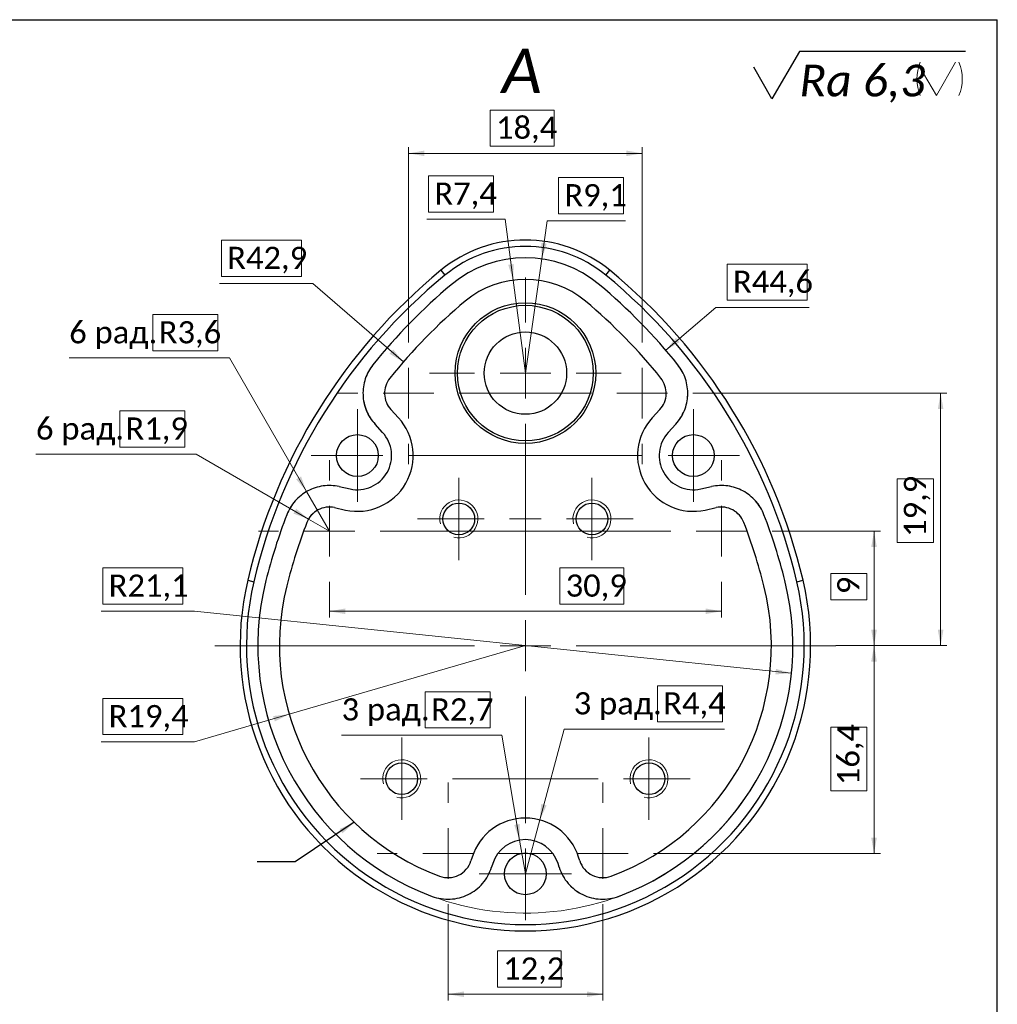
# Model space of a CAD drawing. Header units: millimetres. Extents: x 4 to 210, y 0 to 146.
# Tile 4 of 4: x 130 to 208, y 68 to 146. Entities that reach past the tile are written whole.
import ezdxf

# ---------------------------------------------------------------- set-up
doc = ezdxf.new("R2010")
doc.units = ezdxf.units.MM
doc.header["$LTSCALE"] = 0.5
doc.linetypes.add('SLD-Осевая', pattern=[19.05, 15.24, -1.27, 1.27, -1.27])
doc.linetypes.add('SLD-Сплошная', pattern=[0])
doc.styles.add('SLDTEXTSTYLE0', font='CALIBRII.TTF')
doc.styles.add('SLDTEXTSTYLE1', font='CALIBRII.TTF', dxfattribs={"bigfont": 'bigfont'})
doc.styles.add('SLDTEXTSTYLE4', font='CALIBRI.TTF')
doc.styles.add('SLDTEXTSTYLE5', font='CALIBRI.TTF', dxfattribs={"bigfont": 'bigfont'})
doc.styles.get("Standard").update_dxf_attribs({"font": 'CALIBRII.TTF'})
doc.dimstyles.new('SLDDIMSTYLE16', dxfattribs={"dimtxt": 1.75, "dimasz": 1.25, "dimexe": 0, "dimexo": 0.0625, "dimgap": -0.4375, "dimtad": 0, "dimtih": 1, "dimtoh": 1, "dimdec": 1, "dimrnd": 1e-09, "dimzin": 12, "dimdsep": 46, "dimtxsty": 'SLDTEXTSTYLE0', "dimsah": 1, "dimcen": 0, "dimadec": 0, "dimazin": 3, "dimtfac": 1, "dimtdec": 1, "dimtofl": 0, "dimtmove": 0, "dimatfit": 3, "dimfxl": 1, "dimfrac": 2, "dimtolj": 1, "dimarcsym": 0})
doc.dimstyles.new('SLDDIMSTYLE17', dxfattribs={"dimtxt": 1.75, "dimasz": 1.25, "dimexe": 0, "dimexo": 0.0625, "dimgap": -0.4375, "dimtad": 2, "dimdec": 1, "dimrnd": 1e-09, "dimzin": 12, "dimdsep": 46, "dimtxsty": 'SLDTEXTSTYLE0', "dimsah": 1, "dimcen": 0.09, "dimadec": 0, "dimazin": 3, "dimtfac": 1, "dimtofl": 0, "dimtmove": 0, "dimatfit": 3, "dimfxl": 1, "dimfrac": 2, "dimtolj": 1, "dimarcsym": 0})
doc.dimstyles.new('SLDDIMSTYLE18', dxfattribs={"dimtxt": 1.75, "dimasz": 1.25, "dimexe": 0, "dimexo": 0.0625, "dimgap": -0.4375, "dimtad": 0, "dimtih": 1, "dimtoh": 1, "dimdec": 1, "dimrnd": 1e-09, "dimzin": 12, "dimdsep": 46, "dimtxsty": 'SLDTEXTSTYLE0', "dimsah": 1, "dimcen": 0, "dimadec": 0, "dimazin": 3, "dimtfac": 1, "dimtdec": 3, "dimtofl": 0, "dimtmove": 1, "dimatfit": 3, "dimfxl": 1, "dimfrac": 2, "dimtolj": 1, "dimarcsym": 0})
doc.dimstyles.new('SLDDIMSTYLE19', dxfattribs={"dimtxt": 1.75, "dimasz": 1.25, "dimexe": 0, "dimexo": 0.0625, "dimgap": -0.4375, "dimtad": 0, "dimtih": 1, "dimtoh": 1, "dimdec": 1, "dimrnd": 1e-09, "dimzin": 12, "dimdsep": 46, "dimtxsty": 'SLDTEXTSTYLE0', "dimsah": 1, "dimcen": 0, "dimadec": 0, "dimazin": 3, "dimtfac": 1, "dimtdec": 3, "dimtofl": 0, "dimtmove": 0, "dimatfit": 3, "dimfxl": 1, "dimfrac": 2, "dimtolj": 1, "dimarcsym": 0})
doc.dimstyles.new('SLDDIMSTYLE20', dxfattribs={"dimtxt": 1.75, "dimasz": 1.25, "dimexe": 0, "dimexo": 0.0625, "dimgap": -0.4375, "dimtad": 0, "dimtih": 1, "dimtoh": 1, "dimdec": 3, "dimrnd": 1e-09, "dimzin": 12, "dimdsep": 46, "dimtxsty": 'SLDTEXTSTYLE0', "dimsah": 1, "dimcen": 0, "dimadec": 0, "dimazin": 3, "dimtfac": 1, "dimtdec": 1, "dimtofl": 0, "dimtmove": 0, "dimatfit": 3, "dimfxl": 1, "dimfrac": 2, "dimtolj": 1, "dimarcsym": 0})
doc.dimstyles.new('SLDDIMSTYLE21', dxfattribs={"dimtxt": 1.75, "dimasz": 1.25, "dimexe": 0, "dimexo": 0.0625, "dimgap": -0.4375, "dimtad": 0, "dimtih": 1, "dimtoh": 1, "dimdec": 1, "dimrnd": 1e-09, "dimzin": 12, "dimdsep": 46, "dimtxsty": 'SLDTEXTSTYLE0', "dimsah": 1, "dimcen": 0, "dimadec": 0, "dimazin": 3, "dimtfac": 1, "dimtdec": 3, "dimtofl": 0, "dimtmove": 0, "dimatfit": 3, "dimfxl": 1, "dimfrac": 2, "dimtolj": 1, "dimarcsym": 0})
doc.dimstyles.new('SLDDIMSTYLE5', dxfattribs={"dimtxt": 0.18, "dimasz": 1.25, "dimexe": 0, "dimexo": 0.0625, "dimgap": 0, "dimtad": 0, "dimtih": 1, "dimtoh": 1, "dimdec": 0, "dimrnd": 1e-09, "dimzin": 0, "dimdsep": 46, "dimtxsty": 'STANDARD', "dimsah": 1, "dimcen": 0.09, "dimadec": 0, "dimazin": 0, "dimtfac": 1.25, "dimtdec": 0, "dimtofl": 0, "dimtmove": 0, "dimatfit": 3, "dimfxl": 1, "dimfrac": 2, "dimtolj": 1, "dimtzin": 0, "dimarcsym": 0})

# ---------------------------------------------------------------- blocks, each defined once
blk = doc.blocks.new('SW_NOTE_0')
at = {"color": 0, "linetype": 'SLD-Сплошная', "lineweight": 25}
for p, q in [((0, 4.383), (-2.165, 0.633)), ((13.109, 4.383), (0, 4.383)), ((-2.165, 0.633), (-3.608, 3.133))]:
    blk.add_line(p, q, dxfattribs=at)
at = {"color": 0, "linetype": 'SLD-Сплошная', "lineweight": 18}
for q in [(12.321, 3.521), (9.795, 2.646)]:
    blk.add_line((10.805, 0.896), q, dxfattribs=at)
for centre, start, end in [((12.683, 2.208), 157.38014, 202.61986), ((9.434, 2.208), 337.38014, 22.61986)]:
    blk.add_arc(centre, 3.413, start, end, dxfattribs=at)
at = {"color": 0, "linetype": 'SLD-Сплошная', "lineweight": 18, "insert": (0, 3.333), "char_height": 2.5, "attachment_point": 1, "style": 'SLDTEXTSTYLE0'}
blk.add_mtext('Ra 6,3', dxfattribs=at)
blk = doc.blocks.new('_D_30')
at = {"color": 7, "linetype": 'SLD-Сплошная', "lineweight": 0}
for p, q in [((140.902, 119.882), (140.902, 122.731)), ((140.902, 122.731), (146.027, 122.731)), ((146.027, 122.731), (146.027, 119.882)), ((146.027, 119.882), (140.902, 119.882)), ((146.929, 119.313), (134.296, 119.313)), ((153.016, 108.77), (146.929, 119.313)), ((154.816, 105.653), (153.016, 108.77))]:
    blk.add_line(p, q, dxfattribs=at)
at = {"color": 7, "linetype": 'SLD-Сплошная', "lineweight": 18}
blk.add_solid([(153.016, 108.77), (152.582, 109.963), (152.2, 109.742)], dxfattribs=at)
at = {"color": 7, "linetype": 'SLD-Сплошная', "lineweight": 18, "char_height": 1.75, "attachment_point": 1}
for s, insert, style in [('6 рад. ', (134.296, 122.216), 'SLDTEXTSTYLE5'), ('R3,6', (141.356, 122.216), 'SLDTEXTSTYLE4')]:
    blk.add_mtext(s, dxfattribs=dict(at, insert=insert, style=style))
blk = doc.blocks.new('_D_31')
at = {"color": 7, "linetype": 'SLD-Сплошная', "lineweight": 0}
for p, q in [((138.28, 112.289), (138.28, 115.137)), ((138.28, 115.137), (143.404, 115.137)), ((143.404, 115.137), (143.404, 112.289)), ((143.404, 112.289), (138.28, 112.289)), ((144.306, 111.719), (131.673, 111.719)), ((153.171, 106.603), (144.306, 111.719)), ((154.816, 105.653), (153.171, 106.603))]:
    blk.add_line(p, q, dxfattribs=at)
at = {"color": 7, "linetype": 'SLD-Сплошная', "lineweight": 18}
blk.add_solid([(153.171, 106.603), (152.199, 107.418), (151.978, 107.036)], dxfattribs=at)
at = {"color": 7, "linetype": 'SLD-Сплошная', "lineweight": 18, "char_height": 1.75, "attachment_point": 1}
for s, insert, style in [('6 рад. ', (131.673, 114.622), 'SLDTEXTSTYLE5'), ('R1,9', (138.733, 114.622), 'SLDTEXTSTYLE4')]:
    blk.add_mtext(s, dxfattribs=dict(at, insert=insert, style=style))
blk = doc.blocks.new('_D_32')
at = {"color": 7, "linetype": 'SLD-Сплошная', "lineweight": 0}
for p, q in [((194.776, 96.618), (198.276, 96.618)), ((197.776, 96.618), (197.776, 80.216)), ((194.358, 85.157), (194.358, 90.199)), ((194.358, 90.199), (197.207, 90.199)), ((197.207, 90.199), (197.207, 85.157)), ((197.207, 85.157), (194.358, 85.157)), ((181.977, 80.216), (198.276, 80.216))]:
    blk.add_line(p, q, dxfattribs=at)
at = {"color": 7, "linetype": 'SLD-Сплошная', "lineweight": 18}
for points in [[(197.776, 96.618), (197.556, 95.368), (197.997, 95.368)], [(197.776, 80.216), (197.997, 81.466), (197.556, 81.466)]]:
    blk.add_solid(points, dxfattribs=at)
at = {"color": 7, "linetype": 'SLD-Сплошная', "lineweight": 18, "insert": (194.873, 85.611), "char_height": 1.75, "attachment_point": 1, "rotation": 90, "style": 'SLDTEXTSTYLE4'}
blk.add_mtext('16,4', dxfattribs=at)
blk = doc.blocks.new('_D_33')
at = {"color": 7, "linetype": 'SLD-Сплошная', "lineweight": 0}
for p, q in [((191.336, 105.653), (198.276, 105.653)), ((197.776, 96.618), (197.776, 105.653)), ((194.358, 100.224), (194.358, 102.315)), ((194.358, 102.315), (197.207, 102.315)), ((197.207, 102.315), (197.207, 100.224)), ((197.207, 100.224), (194.358, 100.224)), ((194.776, 96.618), (198.276, 96.618))]:
    blk.add_line(p, q, dxfattribs=at)
at = {"color": 7, "linetype": 'SLD-Сплошная', "lineweight": 18}
for points in [[(197.776, 105.653), (197.556, 104.403), (197.997, 104.403)], [(197.776, 96.618), (197.997, 97.868), (197.556, 97.868)]]:
    blk.add_solid(points, dxfattribs=at)
at = {"color": 7, "linetype": 'SLD-Сплошная', "lineweight": 18, "insert": (194.873, 100.678), "char_height": 1.75, "attachment_point": 1, "rotation": 90, "style": 'SLDTEXTSTYLE4'}
blk.add_mtext('9', dxfattribs=at)
blk = doc.blocks.new('_D_34')
at = {"color": 7, "linetype": 'SLD-Сплошная', "lineweight": 0}
for p, q in [((185.085, 116.529), (203.53, 116.529)), ((203.03, 96.618), (203.03, 116.529)), ((199.612, 104.744), (199.612, 109.787)), ((199.612, 109.787), (202.461, 109.787)), ((202.461, 109.787), (202.461, 104.744)), ((202.461, 104.744), (199.612, 104.744)), ((194.776, 96.618), (203.53, 96.618))]:
    blk.add_line(p, q, dxfattribs=at)
at = {"color": 7, "linetype": 'SLD-Сплошная', "lineweight": 18}
for points in [[(203.03, 116.529), (202.81, 115.279), (203.251, 115.279)], [(203.03, 96.618), (203.251, 97.868), (202.81, 97.868)]]:
    blk.add_solid(points, dxfattribs=at)
at = {"color": 7, "linetype": 'SLD-Сплошная', "lineweight": 18, "insert": (200.127, 105.198), "char_height": 1.75, "attachment_point": 1, "rotation": 90, "style": 'SLDTEXTSTYLE4'}
blk.add_mtext('19,9', dxfattribs=at)
blk = doc.blocks.new('_D_35')
at = {"color": 7, "linetype": 'SLD-Сплошная', "lineweight": 0}
for p, q in [((164.175, 74.616), (164.175, 68.618)), ((176.377, 74.616), (176.377, 68.618)), ((168.067, 69.687), (168.067, 72.536)), ((168.067, 72.536), (173.109, 72.536)), ((173.109, 72.536), (173.109, 69.687)), ((173.109, 69.687), (168.067, 69.687)), ((164.175, 69.118), (176.377, 69.118))]:
    blk.add_line(p, q, dxfattribs=at)
at = {"color": 7, "linetype": 'SLD-Сплошная', "lineweight": 18}
for points in [[(164.175, 69.118), (165.425, 68.897), (165.425, 69.338)], [(176.377, 69.118), (175.127, 69.338), (175.127, 68.897)]]:
    blk.add_solid(points, dxfattribs=at)
at = {"color": 7, "linetype": 'SLD-Сплошная', "lineweight": 18, "insert": (168.521, 72.021), "char_height": 1.75, "attachment_point": 1, "style": 'SLDTEXTSTYLE4'}
blk.add_mtext('12,2', dxfattribs=at)
blk = doc.blocks.new('_D_36')
at = {"color": 7, "linetype": 'SLD-Сплошная', "lineweight": 0}
for p, q in [((167.508, 136.026), (167.508, 138.875)), ((167.508, 138.875), (172.551, 138.875)), ((172.551, 138.875), (172.551, 136.026)), ((161.067, 122.129), (161.067, 135.956)), ((172.551, 136.026), (167.508, 136.026)), ((179.486, 122.129), (179.486, 135.956)), ((161.067, 135.456), (179.486, 135.456))]:
    blk.add_line(p, q, dxfattribs=at)
at = {"color": 7, "linetype": 'SLD-Сплошная', "lineweight": 18}
for points in [[(161.067, 135.456), (162.317, 135.236), (162.317, 135.677)], [(179.486, 135.456), (178.236, 135.677), (178.236, 135.236)]]:
    blk.add_solid(points, dxfattribs=at)
at = {"color": 7, "linetype": 'SLD-Сплошная', "lineweight": 18, "insert": (167.962, 138.359), "char_height": 1.75, "attachment_point": 1, "style": 'SLDTEXTSTYLE4'}
blk.add_mtext('18,4', dxfattribs=at)
blk = doc.blocks.new('_D_37')
at = {"color": 7, "linetype": 'SLD-Сплошная', "lineweight": 0}
for p, q in [((173, 99.9), (173, 102.749)), ((173, 102.749), (178.042, 102.749)), ((178.042, 102.749), (178.042, 99.9)), ((154.816, 100.054), (154.816, 98.831)), ((178.042, 99.9), (173, 99.9)), ((185.737, 100.054), (185.737, 98.831)), ((154.816, 99.331), (185.737, 99.331))]:
    blk.add_line(p, q, dxfattribs=at)
at = {"color": 7, "linetype": 'SLD-Сплошная', "lineweight": 18}
for points in [[(154.816, 99.331), (156.066, 99.11), (156.066, 99.551)], [(185.737, 99.331), (184.487, 99.551), (184.487, 99.11)]]:
    blk.add_solid(points, dxfattribs=at)
at = {"color": 7, "linetype": 'SLD-Сплошная', "lineweight": 18, "insert": (173.454, 102.234), "char_height": 1.75, "attachment_point": 1, "style": 'SLDTEXTSTYLE4'}
blk.add_mtext('30,9', dxfattribs=at)
blk = doc.blocks.new('_D_38')
at = {"color": 7, "linetype": 'SLD-Сплошная', "lineweight": 0}
for p, q in [((136.955, 99.898), (136.955, 102.747)), ((136.955, 102.747), (143.264, 102.747)), ((143.264, 102.747), (143.264, 99.898)), ((143.264, 99.898), (136.955, 99.898)), ((144.165, 99.329), (136.804, 99.329)), ((191.263, 94.439), (144.165, 99.329))]:
    blk.add_line(p, q, dxfattribs=at)
at = {"color": 7, "linetype": 'SLD-Сплошная', "lineweight": 18}
blk.add_arc((170.276, 96.618), 21.099, 249.59596, 355.43005, dxfattribs=at)
blk.add_solid([(191.263, 94.439), (190.042, 94.787), (189.997, 94.349)], dxfattribs=at)
at = {"color": 7, "linetype": 'SLD-Сплошная', "lineweight": 18, "insert": (137.409, 102.231), "char_height": 1.75, "attachment_point": 1, "style": 'SLDTEXTSTYLE4'}
blk.add_mtext('R21,1', dxfattribs=at)
blk = doc.blocks.new('_D_39')
at = {"color": 7, "linetype": 'SLD-Сплошная', "lineweight": 0}
for p, q in [((170.276, 96.618), (151.647, 91.205)), ((136.955, 89.6), (136.955, 92.449)), ((136.955, 92.449), (143.264, 92.449)), ((143.264, 92.449), (143.264, 89.6)), ((151.647, 91.205), (144.165, 89.031)), ((143.264, 89.6), (136.955, 89.6)), ((144.165, 89.031), (136.804, 89.031))]:
    blk.add_line(p, q, dxfattribs=at)
at = {"color": 7, "linetype": 'SLD-Сплошная', "lineweight": 18}
blk.add_solid([(151.647, 91.205), (150.386, 91.068), (150.509, 90.644)], dxfattribs=at)
at = {"color": 7, "linetype": 'SLD-Сплошная', "lineweight": 18, "insert": (137.409, 91.934), "char_height": 1.75, "attachment_point": 1, "style": 'SLDTEXTSTYLE4'}
blk.add_mtext('R19,4', dxfattribs=at)
blk = doc.blocks.new('_D_40')
at = {"color": 7, "linetype": 'SLD-Сплошная', "lineweight": 0}
for p, q in [((162.644, 130.823), (162.644, 133.671)), ((162.644, 133.671), (167.768, 133.671)), ((167.768, 133.671), (167.768, 130.823)), ((167.768, 130.823), (162.644, 130.823)), ((168.67, 130.253), (162.492, 130.253)), ((169.305, 125.453), (168.67, 130.253)), ((170.276, 118.118), (169.305, 125.453))]:
    blk.add_line(p, q, dxfattribs=at)
at = {"color": 7, "linetype": 'SLD-Сплошная', "lineweight": 18}
blk.add_solid([(169.305, 125.453), (169.36, 126.721), (168.922, 126.663)], dxfattribs=at)
at = {"color": 7, "linetype": 'SLD-Сплошная', "lineweight": 18, "insert": (163.097, 133.156), "char_height": 1.75, "attachment_point": 1, "style": 'SLDTEXTSTYLE4'}
blk.add_mtext('R7,4', dxfattribs=at)
blk = doc.blocks.new('_D_41')
at = {"color": 7, "linetype": 'SLD-Сплошная', "lineweight": 0}
for p, q in [((162.384, 90.13), (162.384, 92.979)), ((162.384, 92.979), (167.509, 92.979)), ((167.509, 92.979), (167.509, 90.13)), ((167.509, 90.13), (162.384, 90.13)), ((168.41, 89.561), (155.778, 89.561)), ((169.823, 81.279), (168.41, 89.561)), ((170.276, 78.618), (169.823, 81.279))]:
    blk.add_line(p, q, dxfattribs=at)
at = {"color": 7, "linetype": 'SLD-Сплошная', "lineweight": 18}
blk.add_solid([(169.823, 81.279), (169.83, 82.549), (169.395, 82.474)], dxfattribs=at)
at = {"color": 7, "linetype": 'SLD-Сплошная', "lineweight": 18, "char_height": 1.75, "attachment_point": 1}
for s, insert, style in [('3 рад. ', (155.778, 92.464), 'SLDTEXTSTYLE5'), ('R2,7', (162.838, 92.464), 'SLDTEXTSTYLE4')]:
    blk.add_mtext(s, dxfattribs=dict(at, insert=insert, style=style))
blk = doc.blocks.new('_D_42')
at = {"color": 7, "linetype": 'SLD-Сплошная', "lineweight": 0}
for p, q in [((172.897, 130.693), (172.897, 133.542)), ((172.897, 133.542), (178.022, 133.542)), ((178.022, 133.542), (178.022, 130.693)), ((178.022, 130.693), (172.897, 130.693)), ((171.566, 127.125), (171.995, 130.124)), ((171.995, 130.124), (178.173, 130.124)), ((170.276, 118.118), (171.566, 127.125))]:
    blk.add_line(p, q, dxfattribs=at)
at = {"color": 7, "linetype": 'SLD-Сплошная', "lineweight": 18}
blk.add_solid([(171.566, 127.125), (171.962, 128.331), (171.525, 128.394)], dxfattribs=at)
at = {"color": 7, "linetype": 'SLD-Сплошная', "lineweight": 18, "insert": (173.351, 133.027), "char_height": 1.75, "attachment_point": 1, "style": 'SLDTEXTSTYLE4'}
blk.add_mtext('R9,1', dxfattribs=at)
blk = doc.blocks.new('_D_43')
at = {"color": 7, "linetype": 'SLD-Сплошная', "lineweight": 0}
for p, q in [((146.302, 125.751), (146.302, 128.6)), ((146.302, 128.6), (152.611, 128.6)), ((152.611, 128.6), (152.611, 125.751)), ((153.512, 125.182), (146.151, 125.182)), ((152.611, 125.751), (146.302, 125.751)), ((160.65, 118.996), (153.512, 125.182))]:
    blk.add_line(p, q, dxfattribs=at)
at = {"color": 7, "linetype": 'SLD-Сплошная', "lineweight": 18}
blk.add_solid([(160.65, 118.996), (159.85, 119.981), (159.561, 119.648)], dxfattribs=at)
at = {"color": 7, "linetype": 'SLD-Сплошная', "lineweight": 18, "insert": (146.756, 128.084), "char_height": 1.75, "attachment_point": 1, "style": 'SLDTEXTSTYLE4'}
blk.add_mtext('R42,9', dxfattribs=at)
blk = doc.blocks.new('_D_44')
at = {"color": 7, "linetype": 'SLD-Сплошная', "lineweight": 0}
for p, q in [((180.695, 90.611), (180.695, 93.459)), ((180.695, 93.459), (185.819, 93.459)), ((185.819, 93.459), (185.819, 90.611)), ((185.819, 90.611), (180.695, 90.611)), ((171.415, 82.868), (173.338, 90.041)), ((173.338, 90.041), (185.971, 90.041)), ((170.276, 78.618), (171.415, 82.868))]:
    blk.add_line(p, q, dxfattribs=at)
at = {"color": 7, "linetype": 'SLD-Сплошная', "lineweight": 18}
blk.add_solid([(171.415, 82.868), (171.952, 84.018), (171.526, 84.132)], dxfattribs=at)
at = {"color": 7, "linetype": 'SLD-Сплошная', "lineweight": 18, "char_height": 1.75, "attachment_point": 1}
for s, insert, style in [('3 рад. ', (174.088, 92.944), 'SLDTEXTSTYLE5'), ('R4,4', (181.149, 92.944), 'SLDTEXTSTYLE4')]:
    blk.add_mtext(s, dxfattribs=dict(at, insert=insert, style=style))
blk = doc.blocks.new('_D_45')
at = {"color": 7, "linetype": 'SLD-Сплошная', "lineweight": 0}
for p, q in [((186.2, 123.872), (186.2, 126.721)), ((186.2, 126.721), (192.508, 126.721)), ((192.508, 126.721), (192.508, 123.872)), ((192.508, 123.872), (186.2, 123.872)), ((181.35, 119.92), (185.298, 123.302)), ((185.298, 123.302), (192.66, 123.302))]:
    blk.add_line(p, q, dxfattribs=at)
at = {"color": 7, "linetype": 'SLD-Сплошная', "lineweight": 18}
blk.add_solid([(181.35, 119.92), (182.443, 120.566), (182.156, 120.901)], dxfattribs=at)
at = {"color": 7, "linetype": 'SLD-Сплошная', "lineweight": 18, "insert": (186.654, 126.205), "char_height": 1.75, "attachment_point": 1, "style": 'SLDTEXTSTYLE4'}
blk.add_mtext('R44,6', dxfattribs=at)
blk = doc.blocks.new('SW_CENTERMARKSYMBOL_1')
at = {"color": 0, "linetype": 'SLD-Сплошная', "lineweight": 18}
for p, q in [((0, 25.5), (0, 29.05)), ((0, 21.5), (0, 23.5)), ((-4, 21.5), (-7.55, 21.5)), ((0, 21.5), (-2, 21.5)), ((0, 21.5), (0, 19.5)), ((0, 21.5), (2, 21.5)), ((4, 21.5), (7.55, 21.5)), ((-13.25, 17), (-13.25, 18.65)), ((13.25, 17), (13.25, 18.65)), ((0, 4), (0, 17.5)), ((-13.25, 15), (-13.25, 17)), ((13.25, 15), (13.25, 17)), ((-15.25, 15), (-16.9, 15)), ((-13.25, 15), (-15.25, 15)), ((-13.25, 15), (-13.25, 13)), ((-13.25, 15), (-11.25, 15)), ((-9.25, 15), (9.25, 15)), ((13.25, 15), (11.25, 15)), ((13.25, 15), (13.25, 13)), ((13.25, 15), (15.25, 15)), ((15.25, 15), (16.9, 15)), ((-5.25, 12), (-5.25, 13.25)), ((5.25, 12), (5.25, 13.25)), ((-13.25, 13), (-13.25, 11.35)), ((13.25, 13), (13.25, 11.35)), ((-5.25, 10), (-5.25, 12)), ((5.25, 10), (5.25, 12)), ((-7.25, 10), (-8.5, 10)), ((-5.25, 10), (-7.25, 10)), ((-5.25, 10), (-5.25, 8)), ((-5.25, 10), (-3.25, 10)), ((-1.25, 10), (1.25, 10)), ((5.25, 10), (3.25, 10)), ((5.25, 10), (5.25, 8)), ((5.25, 10), (7.25, 10)), ((7.25, 10), (8.5, 10)), ((-5.25, 8), (-5.25, 6.75)), ((5.25, 8), (5.25, 6.75)), ((0, 0), (0, 2)), ((-4, 0), (-24.5, 0)), ((0, 0), (-2, 0)), ((0, 0), (0, -2)), ((0, 0), (2, 0)), ((4, 0), (24.5, 0)), ((0, -14), (0, -4)), ((-9.75, -8.5), (-9.75, -7.25)), ((9.75, -8.5), (9.75, -7.25)), ((-9.75, -10.5), (-9.75, -8.5)), ((9.75, -10.5), (9.75, -8.5)), ((-11.75, -10.5), (-13, -10.5)), ((-9.75, -10.5), (-11.75, -10.5)), ((-9.75, -10.5), (-9.75, -12.5)), ((-9.75, -10.5), (-7.75, -10.5)), ((-5.75, -10.5), (5.75, -10.5)), ((9.75, -10.5), (7.75, -10.5)), ((9.75, -10.5), (9.75, -12.5)), ((9.75, -10.5), (11.75, -10.5)), ((11.75, -10.5), (13, -10.5)), ((-9.75, -12.5), (-9.75, -13.75)), ((9.75, -12.5), (9.75, -13.75)), ((0, -18), (0, -16)), ((-2, -18), (-3.65, -18)), ((0, -18), (-2, -18)), ((0, -18), (0, -20)), ((0, -18), (2, -18)), ((2, -18), (3.65, -18)), ((0, -20), (0, -21.65))]:
    blk.add_line(p, q, dxfattribs=at)
blk = doc.blocks.new('SW_CENTERMARKSYMBOL_2')
at = {"color": 0, "linetype": 'SLD-Сплошная', "lineweight": 18}
for p, q in [((0, 4), (0, 5.599)), ((18.419, 4), (18.419, 5.599)), ((0, 0), (0, 2)), ((18.419, 0), (18.419, 2)), ((-4, 0), (-5.599, 0)), ((0, 0), (-2, 0)), ((0, 0), (0, -2)), ((0, 0), (2, 0)), ((4, 0), (14.419, 0)), ((18.419, 0), (16.419, 0)), ((18.419, 0), (18.419, -2)), ((18.419, 0), (20.419, 0)), ((22.419, 0), (24.019, 0)), ((0, -4), (0, -5.599)), ((18.419, -4), (18.419, -5.599)), ((-6.251, -6.876), (-6.251, -5.277)), ((24.67, -6.876), (24.67, -5.277)), ((-6.251, -10.876), (-6.251, -8.876)), ((24.67, -10.876), (24.67, -8.876)), ((-10.251, -10.876), (-11.85, -10.876)), ((-6.251, -10.876), (-8.251, -10.876)), ((-6.251, -10.876), (-6.251, -12.876)), ((-6.251, -10.876), (-4.251, -10.876)), ((-2.251, -10.876), (20.67, -10.876)), ((24.67, -10.876), (22.67, -10.876)), ((24.67, -10.876), (24.67, -12.876)), ((24.67, -10.876), (26.67, -10.876)), ((28.67, -10.876), (30.269, -10.876)), ((-6.251, -14.876), (-6.251, -16.476)), ((24.67, -14.876), (24.67, -16.476)), ((3.109, -32.314), (3.109, -30.714)), ((15.311, -32.314), (15.311, -30.714)), ((3.109, -36.314), (3.109, -34.314)), ((15.311, -36.314), (15.311, -34.314)), ((-0.891, -36.314), (-2.491, -36.314)), ((3.109, -36.314), (1.109, -36.314)), ((3.109, -36.314), (3.109, -38.314)), ((3.109, -36.314), (5.109, -36.314)), ((7.109, -36.314), (11.311, -36.314)), ((15.311, -36.314), (13.311, -36.314)), ((15.311, -36.314), (15.311, -38.314)), ((15.311, -36.314), (17.311, -36.314)), ((19.311, -36.314), (20.91, -36.314)), ((3.109, -40.314), (3.109, -41.913)), ((15.311, -40.314), (15.311, -41.913))]:
    blk.add_line(p, q, dxfattribs=at)

msp = doc.modelspace()

# ---------------------------------------------------------------- linework, layer by layer
at = {"color": 7, "linetype": 'SLD-Сплошная', "lineweight": 25}
for p, q in [((10, 146), (207.5, 146)), ((207.5, 2.5), (207.5, 146)), ((163.61078, 126.23068), (163.92818, 125.84435)), ((176.62444, 125.84435), (176.94184, 126.23068)), ((160.263, 114.59826), (159.66947, 115.2428)), ((180.88316, 115.2428), (180.28962, 114.59826)), ((159.01246, 113.44668), (158.41893, 114.09122)), ((182.1337, 114.09122), (181.54016, 113.44668)), ((155.5865, 109.16911), (156.44841, 108.98026)), ((184.10421, 108.98026), (184.96612, 109.16911)), ((155.22264, 107.50851), (156.08455, 107.31965)), ((184.46807, 107.31965), (185.32998, 107.50851)), ((148.37527, 101.77466), (148.86196, 101.66006)), ((191.69066, 101.66006), (192.17735, 101.77466)), ((166.07996, 79.94079), (165.98655, 79.64455)), ((167.70127, 79.42959), (167.60787, 79.13335)), ((172.94475, 79.13335), (172.85135, 79.42959)), ((174.56607, 79.64455), (174.47267, 79.94079))]:
    msp.add_line(p, q, dxfattribs=at)
for centre, radius in [((170.27631, 118.11769), 5.55), ((170.27631, 118.11769), 5.35), ((170.27631, 118.11769), 3.25), ((157.02631, 111.61769), 1.65), ((183.52631, 111.61769), 1.65), ((165.02631, 106.61769), 1.25), ((175.52631, 106.61769), 1.25), ((160.52631, 86.11769), 1.25), ((180.02631, 86.11769), 1.25), ((170.27631, 78.61769), 1.65)]:
    msp.add_circle(centre, radius, dxfattribs=at)
for centre, radius, start, end in [((170.27631, 118.11769), 10.5, 50.5939, 129.4061), ((170.27631, 118.11769), 10, 50.5939, 129.4061), ((170.27631, 118.11769), 9.09931, 50.0515976, 129.9484024), ((192.17735, 91.46071), 45, 129.4061, 166.7500839), ((192.17735, 91.46071), 44.5, 129.4061, 166.7500839), ((148.37527, 91.46071), 44.5, 13.2499161, 50.5939), ((148.37527, 91.46071), 45, 13.2499161, 50.5939), ((193.07077, 90.90257), 44.59931, 129.9484024, 141.3145324), ((170.27631, 118.11769), 7.39931, 50.0515976, 129.9484024), ((147.48185, 90.90257), 44.59931, 38.6854676, 50.0515976), ((193.07077, 90.90257), 42.89931, 129.9484024, 141.3145324), ((147.48185, 90.90257), 42.89931, 38.6854676, 50.0515976), ((157.02631, 111.61769), 4.4, 257.6410464, 42.6410464), ((183.52631, 111.61769), 4.4, 137.3589536, 282.3589536), ((157.02631, 111.61769), 2.7, 257.6410464, 42.6410464), ((183.52631, 111.61769), 2.7, 137.3589536, 282.3589536), ((193.07077, 90.90257), 44.59931, 158.9138232, 165.9247262), ((147.48185, 90.90257), 44.59931, 14.0752738, 21.0861768), ((193.07077, 90.90257), 42.89931, 158.9138232, 165.9247262), ((147.48185, 90.90257), 42.89931, 14.0752738, 21.0861768), ((170.27631, 96.61769), 22.5, 166.7500839, 13.2499161), ((170.27631, 96.61769), 22, 166.7500839, 13.2499161), ((170.27631, 96.61769), 21.09931, 165.9247262, 249.5959552), ((170.27631, 96.61769), 19.39931, 165.9247262, 249.5959552), ((170.27631, 96.61769), 19.39931, 290.4040448, 14.0752738), ((170.27631, 96.61769), 21.09931, 290.4040448, 14.0752738), ((170.27631, 78.61769), 4.4, 17.5, 162.5), ((170.27631, 78.61769), 2.7, 17.5, 162.5)]:
    msp.add_arc(centre, radius, start, end, dxfattribs=at)
at = {"color": 7, "linetype": 'SLD-Осевая', "lineweight": 18}
for centre, radius, start, end in [((161.06662, 116.5294), 3.59931, 141.3145324, 222.6410464), ((179.486, 116.5294), 3.59931, 317.3589536, 38.6854676), ((154.81612, 105.65321), 3.59931, 77.6410464, 158.9138232), ((185.7365, 105.65321), 3.59931, 21.0861768, 102.3589536), ((154.81612, 105.65321), 1.89931, 77.6410464, 158.9138232), ((164.17514, 80.21568), 3.59931, 249.5959552, 342.5), ((176.37748, 80.21568), 3.59931, 197.5, 290.4040448)]:
    msp.add_arc(centre, radius, start, end, dxfattribs=at)
at = {"color": 7, "linetype": 'SLD-Сплошная', "lineweight": 18}
for centre in [(165.02631, 106.61769), (175.52631, 106.61769), (160.52631, 86.11769), (180.02631, 86.11769)]:
    msp.add_arc(centre, 1.5, 255, 195, dxfattribs=at)
at = {"color": 7, "linetype": 'SLD-Сплошная', "lineweight": 25}
for points in [[(158.25704, 118.77914), (157.99221, 118.44841), (157.57697, 117.68535), (157.39349, 116.40234), (157.66543, 115.13451), (158.13208, 114.40271), (158.41893, 114.09122)], [(182.1337, 114.09122), (182.4207, 114.40289), (182.88759, 115.13548), (183.15915, 116.40278), (182.97531, 117.68634), (182.56026, 118.4486), (182.29558, 118.77914)], [(159.58404, 117.71656), (159.44428, 117.54201), (159.22511, 117.13925), (159.12834, 116.46236), (159.27178, 115.79346), (159.51808, 115.40719), (159.66947, 115.2428)], [(180.88316, 115.2428), (181.03463, 115.40729), (181.28106, 115.79398), (181.42429, 116.46258), (181.32733, 117.13978), (181.10827, 117.54211), (180.96858, 117.71656)], [(155.5865, 109.16911), (155.1729, 109.25974), (154.30545, 109.29359), (153.07482, 108.88975), (152.05931, 108.08489), (151.61006, 107.34298), (151.45781, 106.94814)], [(189.09481, 106.94814), (188.94248, 107.3432), (188.49264, 108.08567), (187.47742, 108.88996), (186.24615, 109.29372), (185.37949, 109.25969), (184.96612, 109.16911)], [(155.22264, 107.50851), (155.00436, 107.55634), (154.5465, 107.57419), (153.89726, 107.36111), (153.36146, 106.9365), (153.12433, 106.54491), (153.04398, 106.33653)], [(187.50864, 106.33653), (187.42825, 106.54503), (187.1908, 106.93691), (186.65518, 107.36121), (186.00558, 107.57427), (185.54814, 107.55631), (185.32998, 107.50851)], [(163.51297, 78.43554), (163.75237, 78.34649), (164.27447, 78.26567), (165.03249, 78.46248), (165.65412, 78.94093), (165.90988, 79.4014), (165.98655, 79.64455)], [(174.56607, 79.64455), (174.64288, 79.40095), (174.89986, 78.93934), (175.52084, 78.46213), (176.28024, 78.26558), (176.8007, 78.34665), (177.03965, 78.43554)], [(162.92028, 76.8422), (163.37385, 76.67348), (164.36284, 76.52035), (165.7999, 76.89333), (166.9781, 77.80033), (167.46261, 78.67265), (167.60787, 79.13335)], [(172.94475, 79.13335), (173.09027, 78.67181), (173.57702, 77.79739), (174.75416, 76.89262), (176.19364, 76.52019), (177.17959, 76.67379), (177.63234, 76.8422)]]:
    msp.add_open_spline(points, degree=3, dxfattribs=at)

# ---------------------------------------------------------------- block references
at = {"color": 7, "linetype": 'SLD-Сплошная', "lineweight": 18}
for name, p in [('SW_NOTE_0', (191.89149, 139.11667)), ('SW_CENTERMARKSYMBOL_1', (170.27631, 96.61769)), ('SW_CENTERMARKSYMBOL_2', (161.06662, 116.5294))]:
    msp.add_blockref(name, p, dxfattribs=at)

# ---------------------------------------------------------------- texts
at = {"color": 7, "linetype": 'SLD-Сплошная', "lineweight": 18, "insert": (169.993, 143.713), "char_height": 3.5, "attachment_point": 2, "style": 'SLDTEXTSTYLE1'}
msp.add_mtext('А', dxfattribs=at)

# ---------------------------------------------------------------- dimensions: what is measured, and where the dimension line sits
at = {"color": 7, "linetype": 'SLD-Сплошная', "lineweight": 18}
for base, p1, p2, picture, middle in [((179.486, 135.45624), (161.06662, 122.12872), (179.486, 122.12872), '_D_36', (170.02946, 135.45624)), ((185.7365, 99.33075), (154.81612, 100.0539), (185.7365, 100.0539), '_D_37', (175.52091, 99.33075)), ((176.37748, 69.11769), (164.17514, 74.61637), (176.37748, 74.61637), '_D_35', (170.5881, 69.11769))]:
    dim = msp.add_linear_dim(base=base, p1=p1, p2=p2, dimstyle='SLDDIMSTYLE17', dxfattribs=at)
    dim.commit()
    dim.dimension.update_dxf_attribs({"geometry": picture, "text_midpoint": middle, "dimtype": 160})
for center, mpoint, dimstyle, picture, middle in [((170.27631, 118.11769), (169.30514, 125.45299), 'SLDDIMSTYLE19', '_D_40', (165.20592, 132.24683)), ((170.27631, 118.11769), (171.5661, 127.12513), 'SLDDIMSTYLE16', '_D_42', (175.4592, 132.11765)), ((193.07077, 90.90257), (160.65008, 118.99616), 'SLDDIMSTYLE21', '_D_43', (149.45647, 127.17532)), ((147.48185, 90.90257), (181.3505, 119.92004), 'SLDDIMSTYLE21', '_D_45', (189.35399, 125.2963)), ((170.27631, 96.61769), (191.26282, 94.43878), 'SLDDIMSTYLE18', '_D_38', (140.1096, 101.32246)), ((170.27631, 96.61769), (151.64743, 91.20492), 'SLDDIMSTYLE19', '_D_39', (140.1096, 91.02469))]:
    dim = msp.add_radius_dim(center=center, mpoint=mpoint, dimstyle=dimstyle, dxfattribs=at)
    dim.commit()
    dim.dimension.update_dxf_attribs({"geometry": picture, "text_midpoint": middle, "dimtype": 164})
for center, mpoint, text, dimstyle, picture, middle in [((154.81612, 105.65321), (153.01625, 108.77019), '6 рад. <>', 'SLDDIMSTYLE16', '_D_30', (140.23709, 121.30654)), ((154.81612, 105.65321), (153.17112, 106.60262), '6 рад. <>', 'SLDDIMSTYLE16', '_D_31', (137.61415, 113.71315)), ((170.27631, 78.61769), (171.41531, 82.86771), '3 рад. <>', 'SLDDIMSTYLE19', '_D_44', (180.02924, 92.03483)), ((170.27631, 78.61769), (169.8225, 81.27928), '3 рад. <>', 'SLDDIMSTYLE20', '_D_41', (161.71901, 91.55455))]:
    dim = msp.add_radius_dim(center=center, mpoint=mpoint, text=text, dimstyle=dimstyle, dxfattribs=at)
    dim.commit()
    dim.dimension.update_dxf_attribs({"geometry": picture, "text_midpoint": middle, "dimtype": 164})
for base, p2, picture, middle in [((203.03038, 116.5294), (185.08531, 116.5294), '_D_34', (203.03038, 107.26547)), ((197.77631, 105.65321), (191.33582, 105.65321), '_D_33', (197.77631, 101.2694)), ((197.77631, 80.21568), (181.97679, 80.21568), '_D_32', (197.77631, 87.67813))]:
    dim = msp.add_linear_dim(base=base, p1=(194.77631, 96.61769), p2=p2, angle=90, dimstyle='SLDDIMSTYLE17', dxfattribs=at)
    dim.commit()
    dim.dimension.update_dxf_attribs({"geometry": picture, "text_midpoint": middle, "dimtype": 160})

# ---------------------------------------------------------------- leaders
msp.add_leader([(156.78071, 82.68204), (152.12869, 79.56428), (149.12869, 79.56428)], dimstyle='SLDDIMSTYLE5', dxfattribs=at)

doc.saveas('drawing.dxf')
